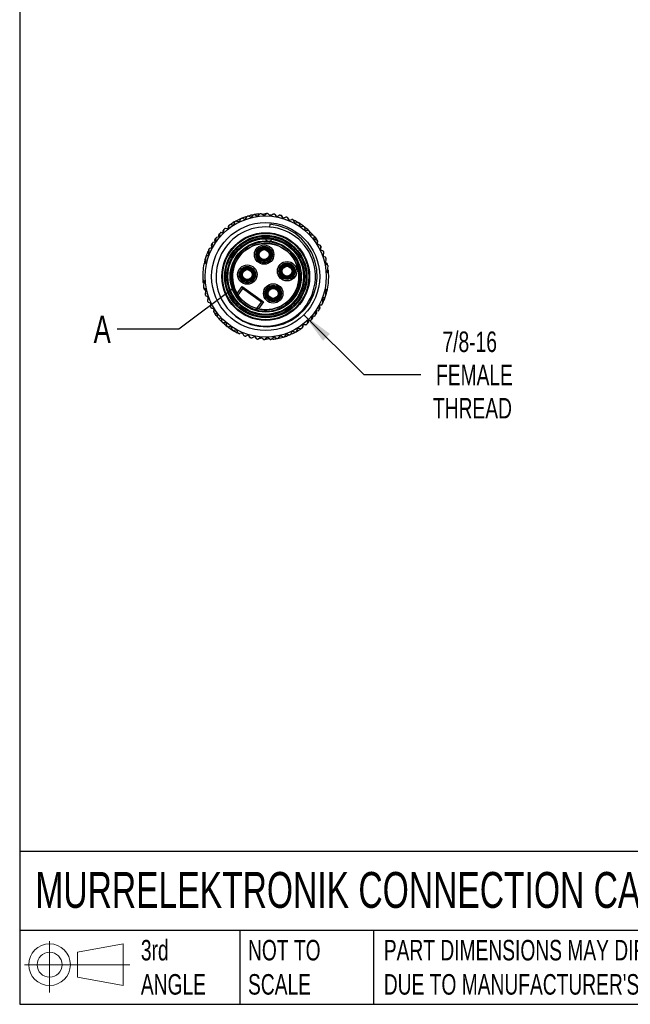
# Model space of a CAD drawing. Header units: millimetres. Extents: x 13 to 546, y 13 to 419.
# Tile 1 of 7: x 13 to 139, y 13 to 216. Entities that reach past the tile are written whole.
import ezdxf

# ---------------------------------------------------------------- set-up
doc = ezdxf.new("R2010")
doc.units = ezdxf.units.MM
doc.header["$LTSCALE"] = 2
doc.linetypes.add('SLD-Solid', pattern=[0])
doc.layers.add('DIMENSIONS', color=140, linetype='SLD-Solid', lineweight=25)
doc.layers.add('TEXT', color=140, linetype='SLD-Solid', lineweight=25)
doc.layers.add('SLD-DEFPOINTS', color=7, linetype='Continuous')
doc.styles.add('SLDTEXTSTYLE0', font='TXT', dxfattribs={"width": 0.7})
doc.dimstyles.new('SLDDIMSTYLE3', dxfattribs={"dimtxt": 0.18, "dimasz": 6.604, "dimexe": 0, "dimexo": 0.0625, "dimgap": 0, "dimtad": 0, "dimtih": 1, "dimtoh": 1, "dimdec": 0, "dimrnd": 1e-09, "dimzin": 0, "dimdsep": 46, "dimtxsty": 'Standard', "dimblk1": 'NONE', "dimblk2": 'NONE', "dimsah": 1, "dimcen": 0.09, "dimadec": 0, "dimazin": 0, "dimtfac": 6.604, "dimtdec": 0, "dimtofl": 0, "dimtmove": 0, "dimatfit": 3, "dimldrblk": 'NONE', "dimfxl": 0, "dimfrac": 2, "dimtolj": 1, "dimtzin": 0, "dimarcsym": 0})
doc.dimstyles.new('SLDDIMSTYLE4', dxfattribs={"dimtxt": 4.316016, "dimasz": 6.604, "dimexe": 0, "dimexo": 0.0625, "dimgap": 1.079004, "dimtad": 0, "dimtih": 1, "dimtoh": 1, "dimdec": 1, "dimrnd": 1e-09, "dimzin": 12, "dimdsep": 46, "dimtxsty": 'SLDTEXTSTYLE0', "dimsah": 1, "dimcen": 0, "dimadec": 0, "dimazin": 3, "dimtfac": 1, "dimtdec": 1, "dimtofl": 0, "dimtmove": 0, "dimatfit": 3, "dimfxl": 0, "dimfrac": 2, "dimtolj": 1, "dimtzin": 12, "dimarcsym": 0})

# ---------------------------------------------------------------- blocks, each defined once
blk = doc.blocks.new('Block11')
at = {"color": 7, "linetype": 'SLD-Solid', "lineweight": 18}
for p, q in [((5.18, 10.62), (5.18, 0)), ((10.96, 8.33), (20.35, 10.06)), ((10.96, 3.19), (10.96, 8.33)), ((20.35, 10.06), (20.35, 1.46)), ((0, 5.76), (21.75, 5.76)), ((10.96, 3.19), (20.35, 1.46))]:
    blk.add_line(p, q, dxfattribs=at)
for radius in [4.3, 2.57]:
    blk.add_circle((5.18, 5.76), radius, dxfattribs=at)
blk = doc.blocks.new('Block12')
at = {"layer": 'SLD-DEFPOINTS'}
blk.add_blockref('Block11', (0, 0), dxfattribs=at)
blk = doc.blocks.new('_D_6')
at = {"layer": 'DIMENSIONS'}
for p, q in [((71.34, 155.01), (83.69, 142.66)), ((83.69, 142.66), (95.44, 142.66))]:
    blk.add_line(p, q, dxfattribs=at)
blk.add_solid([(71.34, 155.01), (75.29, 149.62), (76.73, 151.05)], dxfattribs=at)
at = {"layer": 'DIMENSIONS', "char_height": 4.233, "attachment_point": 1, "style": 'SLDTEXTSTYLE0'}
for s, insert in [('7/8-16', (99.94, 151.55)), ('FEMALE', (98.62, 144.69)), ('THREAD', (97.98, 137.83))]:
    blk.add_mtext(s, dxfattribs=dict(at, insert=insert))
blk = doc.blocks.new('_None')

msp = doc.modelspace()

# ---------------------------------------------------------------- linework, layer by layer
for p, q in [((58.11, 174.35), (58.29, 174.76)), ((58.68, 174.92), (59.09, 174.76)), ((59.34, 174.85), (59.56, 175.23)), ((59.56, 175.22), (59.39, 175.24)), ((59.96, 175.35), (60.36, 175.15)), ((60.53, 175.15), (60.35, 175.16)), ((60.61, 175.21), (60.87, 175.57)), ((61.28, 175.65), (61.66, 175.41)), ((61.91, 175.44), (62.21, 175.78)), ((61.99, 175.81), (61.99, 175.81)), ((61.99, 175.81), (62.19, 175.75)), ((62.63, 175.81), (62.98, 175.53)), ((63.63, 175.88), (62.79, 175.68)), ((63.23, 175.54), (63.57, 175.83)), ((63.98, 175.82), (64.3, 175.51)), ((64.77, 175.65), (64.28, 175.53)), ((64.56, 175.49), (64.92, 175.75)), ((65.33, 175.7), (65.61, 175.35)), ((65.53, 175.46), (65.45, 175.64)), ((65.86, 175.31), (65.78, 175.29)), ((65.87, 175.31), (66.26, 175.53)), ((66.66, 175.43), (66.9, 175.06)), ((66.99, 175.05), (66.8, 175.39)), ((67.15, 174.99), (67.56, 175.17)), ((67.95, 175.03), (68.16, 174.63)), ((68.28, 174.58), (68.04, 175)), ((55.19, 172.85), (55.64, 172.83)), ((55.85, 173.02), (55.74, 172.85)), ((55.79, 173), (55.77, 173.26)), ((55.84, 172.99), (55.94, 173.43)), ((55.92, 173.46), (55.95, 173.47)), ((56.28, 173.66), (56.72, 173.59)), ((56.38, 173.79), (56.29, 173.66)), ((56.94, 173.73), (57.08, 174.15)), ((57.44, 174.35), (57.88, 174.24)), ((64.29, 173.7), (64.24, 173.11)), ((64.7, 173.04), (64.26, 173.07)), ((68.4, 174.54), (68.22, 174.56)), ((68.29, 174.55), (68.28, 174.58)), ((68.4, 174.53), (68.82, 174.67)), ((69.2, 174.49), (69.36, 174.08)), ((69.36, 174.47), (69.2, 174.48)), ((69.59, 173.95), (70.03, 174.05)), ((70.38, 173.83), (70.5, 173.4)), ((70.71, 173.25), (71.16, 173.3)), ((71.49, 173.05), (71.56, 172.61)), ((53.11, 170.68), (53.22, 170.71)), ((53.18, 170.23), (53.23, 170.86)), ((53.39, 171.04), (53.87, 171.13)), ((53.76, 171.11), (53.77, 171.48)), ((53.92, 171.67), (54.06, 171.7)), ((54.03, 171.31), (54.07, 171.81)), ((54.28, 172), (54.63, 171.97)), ((54.68, 172.01), (54.69, 172.4)), ((54.84, 172.15), (54.88, 172.66)), ((54.84, 172.59), (54.88, 172.6)), ((71.75, 172.44), (72.2, 172.44)), ((72.19, 172.44), (72.12, 172.58)), ((72.5, 172.15), (72.53, 171.71)), ((72.61, 171.55), (72.53, 171.74)), ((72.71, 171.52), (73.15, 171.47)), ((73.43, 171.23), (73.39, 170.73)), ((51.97, 168.77), (52.23, 168.79)), ((52.37, 168.97), (52.27, 169.41)), ((52.41, 168.98), (52.47, 169.79)), ((52.41, 169.74), (52.47, 169.76)), ((52.63, 169.97), (53.02, 170.04)), ((53.05, 170.11), (52.97, 170.44)), ((73.57, 170.51), (73.92, 170.49)), ((73.91, 170.62), (73.91, 170.62)), ((73.91, 170.62), (73.95, 170.48)), ((74.1, 170.27), (74.06, 169.77)), ((74.08, 169.95), (74.17, 169.58)), ((74.14, 169.7), (74.2, 170.12)), ((74.2, 169.56), (74.65, 169.4)), ((74.79, 169.2), (74.74, 168.57)), ((74.78, 168.52), (74.9, 168.96)), ((51.06, 165.73), (51.17, 167.12)), ((51.25, 167.21), (51.54, 167.26)), ((51.54, 168.08), (51.77, 168.3)), ((51.54, 168.08), (51.54, 168.08)), ((51.7, 167.44), (51.79, 168.58)), ((74.87, 168.37), (75.24, 168.24)), ((75.37, 168.03), (75.31, 167.22)), ((75.32, 167.33), (75.47, 167.73)), ((75.52, 166.99), (75.4, 167.06)), ((75.46, 167.01), (75.71, 166.94)), ((75.86, 166.74), (75.78, 165.59)), ((50.72, 165.48), (51.06, 165.73)), ((51.09, 166.06), (50.73, 165.54)), ((76.13, 165.53), (75.77, 165.79)), ((75.83, 166.28), (75.91, 166.44)), ((75.91, 165.39), (76.19, 165.29)), ((76.25, 165.19), (76.14, 163.8)), ((76.14, 163.8), (76.45, 163.51)), ((76.44, 163.57), (76.17, 164.13)), ((76.19, 164.33), (76.34, 164.19)), ((76.38, 163.78), (76.35, 163.75)), ((50.78, 161.98), (50.47, 162.27)), ((50.48, 162.21), (50.75, 161.64)), ((50.54, 162), (50.57, 162.03)), ((50.73, 161.45), (50.58, 161.59)), ((50.67, 160.59), (50.78, 161.98)), ((57.58, 159.38), (58.63, 160.83)), ((58.63, 160.83), (63, 157.66)), ((58.63, 160.83), (58.7, 160.41)), ((51.01, 160.39), (50.73, 160.49)), ((50.79, 160.25), (51.15, 159.99)), ((51.09, 159.49), (51.01, 159.33)), ((51.06, 159.04), (51.14, 160.18)), ((51.46, 158.77), (51.21, 158.83)), ((51.4, 158.78), (51.52, 158.71)), ((51.55, 157.75), (51.61, 158.56)), ((58.7, 160.41), (57.56, 158.85)), ((62.58, 157.59), (58.7, 160.41)), ((75.67, 158.57), (75.38, 158.52)), ((75.86, 160.05), (75.75, 158.66)), ((75.83, 159.72), (76.19, 160.24)), ((76.2, 160.3), (75.86, 160.05)), ((51.6, 158.45), (51.45, 158.05)), ((52.05, 157.41), (51.68, 157.54)), ((52.14, 157.26), (52.02, 156.82)), ((52.13, 156.58), (52.18, 157.21)), ((61.44, 156.03), (62.58, 157.59)), ((63, 157.66), (61.95, 156.21)), ((63, 157.66), (62.58, 157.59)), ((74.51, 156.8), (74.45, 155.99)), ((74.55, 156.81), (74.65, 156.37)), ((74.95, 157.01), (74.69, 156.98)), ((75.22, 158.34), (75.13, 157.19)), ((75.38, 157.7), (75.15, 157.48)), ((75.38, 157.7), (75.38, 157.7)), ((52.72, 156.21), (52.27, 156.37)), ((52.78, 156.07), (52.72, 155.66)), ((52.84, 155.83), (52.75, 156.2)), ((52.82, 155.5), (52.86, 156.01)), ((53.01, 155.16), (52.97, 155.3)), ((53.35, 155.26), (53, 155.29)), ((53.01, 155.16), (53.01, 155.16)), ((53.49, 154.54), (53.53, 155.05)), ((72.89, 154.47), (72.85, 153.96)), ((73.53, 154.74), (73.05, 154.65)), ((73.16, 154.67), (73.15, 154.3)), ((73.74, 155.55), (73.69, 154.92)), ((73.81, 155.09), (73.7, 155.07)), ((73.87, 155.67), (73.95, 155.34)), ((74.29, 155.81), (73.9, 155.73)), ((74.51, 156.04), (74.45, 156.02)), ((54.21, 154.26), (53.77, 154.31)), ((54.31, 154.23), (54.39, 154.04)), ((54.42, 153.62), (54.39, 154.07)), ((55.17, 153.34), (54.72, 153.34)), ((54.73, 153.34), (54.8, 153.19)), ((55.43, 152.73), (55.36, 153.17)), ((56.21, 152.53), (55.76, 152.48)), ((71.08, 152.79), (70.98, 152.35)), ((71.07, 152.76), (71.18, 152.93)), ((71.13, 152.78), (71.15, 152.52)), ((71.73, 152.93), (71.28, 152.95)), ((72.08, 153.62), (72.04, 153.12)), ((72.08, 153.18), (72.04, 153.18)), ((72.24, 153.77), (72.23, 153.38)), ((72.64, 153.78), (72.29, 153.81)), ((73, 154.11), (72.86, 154.07)), ((56.54, 151.95), (56.42, 152.38)), ((57.33, 151.82), (56.89, 151.73)), ((57.72, 151.28), (57.56, 151.7)), ((57.56, 151.31), (57.72, 151.29)), ((58.52, 151.24), (58.1, 151.11)), ((58.52, 151.23), (58.7, 151.22)), ((58.62, 151.22), (58.64, 151.2)), ((58.64, 151.2), (58.88, 150.78)), ((58.97, 150.75), (58.76, 151.15)), ((59.77, 150.79), (59.36, 150.61)), ((59.93, 150.73), (60.12, 150.39)), ((60.26, 150.34), (60.01, 150.72)), ((61.05, 150.47), (60.66, 150.25)), ((61.06, 150.47), (61.14, 150.49)), ((61.59, 150.08), (61.31, 150.43)), ((65.64, 150.13), (65.26, 150.37)), ((66.31, 150.57), (66.05, 150.2)), ((66.39, 150.63), (66.57, 150.61)), ((66.96, 150.42), (66.56, 150.63)), ((67.58, 150.93), (67.36, 150.54)), ((67.36, 150.55), (67.53, 150.54)), ((68.24, 150.86), (67.83, 151.02)), ((68.81, 151.43), (68.63, 151.02)), ((69.48, 151.42), (69.04, 151.54)), ((69.98, 152.05), (69.84, 151.62)), ((70.64, 152.12), (70.2, 152.19)), ((70.54, 151.98), (70.63, 152.12)), ((71, 152.31), (70.97, 152.31)), ((61.39, 150.32), (61.47, 150.14)), ((62.36, 150.29), (62, 150.02)), ((62.15, 150.13), (62.64, 150.25)), ((62.94, 149.95), (62.62, 150.27)), ((63.29, 149.89), (64.13, 150.1)), ((63.68, 150.24), (63.35, 149.94)), ((64.29, 149.97), (63.94, 150.25)), ((65.01, 150.34), (64.71, 150)), ((64.93, 149.97), (64.73, 150.03)), ((64.93, 149.97), (64.93, 149.97))]:
    msp.add_line(p, q)
at = {"flags": 128}
for points in [[(59.39, 175.24), (59.54, 175.28), (59.68, 175.33)], [(55.54, 156.39), (56.37, 155.46), (57.32, 154.64), (58.78, 153.7), (60.38, 153.02), (62.07, 152.62), (63.8, 152.51), (65.54, 152.69), (67.22, 153.15), (68.81, 153.9), (70.25, 154.9), (71.51, 156.13), (72.55, 157.55), (73.34, 159.14), (73.85, 160.83), (74.07, 162.6), (74, 164.38), (73.62, 166.13), (72.96, 167.79), (72.03, 169.32), (70.85, 170.68), (69.46, 171.83), (67.89, 172.73), (66.13, 173.37), (64.29, 173.7)], [(54.68, 171.97), (54.68, 171.98), (54.68, 172.01)], [(72.12, 172.58), (72.23, 172.48), (72.34, 172.38)], [(73.44, 171.22), (73.66, 170.95), (73.91, 170.62)], [(53.06, 170.06), (53.06, 170.07), (53.05, 170.11)], [(75.88, 166.73), (75.87, 166.74), (75.87, 166.76)], [(76.24, 165.27), (76.24, 165.25), (76.24, 165.24)], [(50.68, 160.51), (50.68, 160.53), (50.68, 160.53)], [(51.04, 159.05), (51.05, 159.03), (51.05, 159.02)], [(57.56, 158.85), (57.57, 159.15), (57.58, 159.38)], [(53.48, 154.55), (53.26, 154.83), (53.01, 155.16)], [(61.95, 156.21), (61.67, 156.11), (61.44, 156.03)], [(73.86, 155.72), (73.86, 155.71), (73.87, 155.67)], [(54.8, 153.19), (54.69, 153.3), (54.58, 153.39)], [(72.24, 153.8), (72.24, 153.8), (72.24, 153.77)], [(67.53, 150.54), (67.38, 150.49), (67.24, 150.45)]]:
    msp.add_lwpolyline(points, dxfattribs=at)
for centre, radius in [((63.46, 162.89), 12.5), ((63.46, 162.89), 11.15), ((63.46, 162.89), 9.05), ((63.46, 162.89), 8.9), ((63.46, 162.89), 8.5), ((63.46, 162.89), 8.3), ((63.46, 162.89), 8), ((63.46, 162.89), 7.8), ((63.46, 162.89), 7.35), ((63.14, 167.42), 2), ((63.14, 167.42), 1.7), ((63.14, 167.42), 1.5), ((63.14, 167.42), 1.3), ((63.14, 167.42), 1.25), ((63.14, 167.42), 1.05), ((63.14, 167.42), 1.02), ((59.67, 163.29), 2), ((59.67, 163.29), 1.7), ((59.67, 163.29), 1.5), ((67.87, 163.99), 2), ((67.87, 163.99), 1.7), ((67.87, 163.99), 1.5), ((67.87, 163.99), 1.3), ((67.87, 163.99), 1.25), ((67.87, 163.99), 1.05), ((67.87, 163.99), 1.02), ((59.67, 163.29), 1.3), ((59.67, 163.29), 1.25), ((59.67, 163.29), 1.05), ((59.67, 163.29), 1.03), ((65.01, 159.41), 2), ((65.01, 159.41), 1.7), ((65.01, 159.41), 1.5), ((65.01, 159.41), 1.3), ((65.01, 159.41), 1.25), ((65.01, 159.41), 1.05), ((65.01, 159.41), 1.02)]:
    msp.add_circle(centre, radius)
for centre, radius, start, end in [((63.46, 162.89), 13, 112.9204, 118.2938), ((58.47, 174.68), 0.2, 112.9204, 156.06), ((63.46, 162.89), 13, 112.2938, 112.9204), ((63.46, 162.89), 13, 108.227, 112.2938), ((58.6, 174.73), 0.2, 69.1543, 112.2938), ((59.16, 174.95), 0.2, 249.1543, 330.06), ((59.73, 175.13), 0.2, 106.9204, 150.06), ((63.46, 162.89), 13, 106.2938, 106.9204), ((63.46, 162.89), 13, 100.9204, 106.2938), ((59.87, 175.17), 0.2, 63.1543, 106.2938), ((60.45, 175.33), 0.2, 243.1543, 324.06), ((61.04, 175.46), 0.2, 100.9204, 144.06), ((63.46, 162.89), 13, 100.2938, 100.9204), ((63.46, 162.89), 13, 96.4807, 100.2938), ((61.17, 175.48), 0.2, 57.1543, 100.2938), ((61.77, 175.58), 0.2, 237.1543, 318.06), ((62.99, 175.48), 1.05, 161.7472, 180.3012), ((62.36, 175.64), 0.2, 94.9204, 138.06), ((63.46, 162.89), 13, 94.2938, 94.9204), ((62.5, 175.65), 0.2, 51.1543, 94.2938), ((63.1, 175.68), 0.2, 231.1543, 312.06), ((63.7, 175.69), 0.2, 88.9204, 132.06), ((63.65, 175.79), 0.1, 75.2657, 103.8595), ((63.46, 162.89), 13, 88.2938, 88.9204), ((63.84, 175.68), 0.2, 45.1543, 88.2938), ((64.44, 175.65), 0.2, 225.1543, 306.06), ((65.04, 175.59), 0.2, 82.9204, 126.06), ((63.46, 162.89), 13, 82.2938, 82.9204), ((65.18, 175.57), 0.2, 39.1543, 82.2938), ((65.26, 175.56), 0.2, 23.8595, 94.971), ((65.77, 175.48), 0.2, 219.1543, 300.06), ((66.36, 175.36), 0.2, 76.9204, 120.06), ((63.46, 162.89), 13, 76.2938, 76.9204), ((66.49, 175.32), 0.2, 33.1543, 76.2938), ((66.62, 175.29), 0.2, 28.8595, 95.3248), ((67.07, 175.17), 0.2, 213.1543, 294.06), ((67.16, 175.14), 0.2, 208.8595, 240.0854), ((67.64, 174.99), 0.2, 70.9204, 114.06), ((63.46, 162.89), 13, 70.2938, 70.9204), ((67.78, 174.94), 0.2, 27.1543, 70.2938), ((67.87, 174.91), 0.2, 28.8595, 82.9285), ((63.46, 162.89), 10.25, 85.6071, 219.3644), ((63.46, 162.89), 13, 130.2938, 131.2819), ((55.18, 172.65), 0.2, 87.1543, 130.2938), ((55.65, 173.03), 0.2, 267.1543, 348.06), ((55.97, 173.27), 0.2, 103.8595, 183.8595), ((55.59, 172.98), 0.2, 335.6762, 3.8595), ((63.48, 162.9), 10.24, 222.4928, 85.729), ((56.13, 173.38), 0.2, 124.9204, 168.06), ((63.46, 162.89), 13, 124.2938, 124.9204), ((56.25, 173.46), 0.2, 81.1543, 124.2938), ((63.46, 162.89), 13, 118.9204, 122.9873), ((56.75, 173.79), 0.2, 261.1543, 342.06), ((57.27, 174.09), 0.2, 118.9204, 162.06), ((63.46, 162.89), 13, 118.2938, 118.9204), ((57.39, 174.16), 0.2, 75.1543, 118.2938), ((57.93, 174.43), 0.2, 255.1543, 336.06), ((68.34, 174.72), 0.2, 207.1543, 288.06), ((68.89, 174.48), 0.2, 64.9204, 108.06), ((63.46, 162.89), 13, 64.2938, 64.9204), ((69.01, 174.42), 0.2, 21.1543, 64.2938), ((69.04, 174.41), 0.2, 21.5304, 66.4131), ((63.46, 162.89), 13, 58.9204, 62.9873), ((69.55, 174.15), 0.2, 201.1543, 282.06), ((70.07, 173.85), 0.2, 58.9204, 102.06), ((63.46, 162.89), 13, 58.2938, 58.9204), ((70.19, 173.78), 0.2, 15.1543, 58.2938), ((63.46, 162.89), 13, 52.9204, 58.2938), ((70.69, 173.45), 0.2, 195.1543, 276.06), ((71.18, 173.1), 0.2, 52.9204, 96.06), ((63.46, 162.89), 13, 52.2938, 52.9204), ((71.29, 173.02), 0.2, 9.1543, 52.2938), ((63.46, 162.89), 13, 48.227, 52.2938), ((53.43, 170.84), 0.2, 100.6071, 175.6071), ((53.97, 171.48), 0.2, 103.8595, 178.8595), ((53.83, 171.32), 0.2, 280.6071, 355.6071), ((54.27, 171.8), 0.2, 85.6071, 175.6071), ((54.64, 172.17), 0.2, 265.6071, 355.6071), ((54.89, 172.4), 0.2, 103.8595, 178.8595), ((71.75, 172.64), 0.2, 189.1543, 270.06), ((72.2, 172.24), 0.2, 46.9204, 90.06), ((63.46, 162.89), 13, 46.2938, 46.9204), ((63.46, 162.89), 13, 41.0956, 46.2938), ((72.3, 172.14), 0.2, 3.1543, 46.2938), ((72.73, 171.72), 0.2, 183.1543, 264.06), ((73.13, 171.27), 0.2, 40.9204, 84.06), ((63.46, 162.89), 13, 39.9324, 40.9204), ((73.59, 170.71), 0.2, 175.6071, 265.6071), ((51.99, 168.57), 0.2, 95.6071, 175.6071), ((52.21, 168.99), 0.2, 275.6071, 355.6071), ((52.47, 169.45), 0.2, 149.1728, 192.3124), ((63.46, 162.89), 13, 148.1848, 149.1728), ((52.17, 168.93), 0.2, 343.6766, 12.3124), ((52.67, 169.78), 0.2, 100.6071, 175.6071), ((53.16, 170.49), 0.2, 103.8595, 193.8595), ((52.98, 170.24), 0.2, 280.6071, 355.6071), ((63.46, 162.89), 7.15, 253.6307, 214.4049), ((63.46, 162.89), 6.85, 257.2314, 210.8042), ((64.08, 170.92), 0.734, 202.8921, 328.3221), ((74.1, 169.69), 0.95, 101.4233, 119.8427), ((73.9, 170.29), 0.2, 355.6071, 85.6071), ((74.26, 169.75), 0.2, 175.6071, 250.6071), ((63.46, 162.89), 13, 34.5462, 35.1728), ((74, 170.15), 0.2, 351.4066, 34.5462), ((74.59, 169.21), 0.2, 355.6071, 70.6071), ((74.64, 169.13), 0.2, 29.1728, 42.2312), ((63.46, 162.89), 13, 28.5462, 29.1728), ((74.7, 169.01), 0.2, 345.4066, 28.5462), ((63.46, 162.89), 13, 161.0398, 168.227), ((51.27, 167.11), 0.1, 100.6102, 175.6041), ((63.46, 162.89), 13, 156.4807, 160.7574), ((52.16, 168.61), 0.821, 220.8895, 239.0574), ((51.5, 167.46), 0.2, 280.6071, 355.6071), ((51.84, 168.26), 0.2, 155.1728, 198.3124), ((63.46, 162.89), 13, 154.5462, 155.1728), ((51.9, 168.39), 0.2, 120.793, 154.5462), ((74.94, 168.55), 0.2, 175.6071, 250.6071), ((74.98, 168.47), 0.2, 165.4066, 194.1887), ((75.17, 168.05), 0.2, 355.6071, 70.6071), ((75.51, 167.2), 0.2, 175.6071, 255.6071), ((75.23, 167.93), 0.2, 23.1728, 42.4031), ((63.46, 162.89), 13, 22.5462, 23.1728), ((75.28, 167.8), 0.2, 339.4066, 22.5462), ((75.66, 166.75), 0.2, 355.6071, 75.6071), ((63.46, 162.89), 13, 16.5462, 17.1728), ((63.46, 162.89), 13, 168.4959, 182.7184), ((75.97, 165.58), 0.2, 175.6071, 250.6071), ((75.73, 166.53), 0.2, 333.4066, 16.5462), ((76.02, 165.37), 0.2, 11.1728, 54.3124), ((76.15, 165.2), 0.1, 355.6071, 70.6071), ((63.46, 162.89), 13, 10.5462, 11.1728), ((63.46, 162.89), 13, 348.4959, 2.7184), ((76.21, 164.04), 0.2, 5.1728, 48.3124), ((76.22, 163.9), 0.2, 321.4066, 4.5462), ((63.46, 162.89), 13, 4.5462, 5.1728), ((63.46, 162.89), 13, 358.5462, 359.1728), ((50.7, 161.87), 0.2, 141.4066, 184.5462), ((63.46, 162.89), 13, 184.5462, 185.1728), ((50.71, 161.73), 0.2, 185.1728, 228.3124), ((50.77, 160.58), 0.1, 175.6071, 250.6071), ((63.46, 162.89), 13, 190.5462, 191.1728), ((50.9, 160.41), 0.2, 191.1728, 234.3124), ((51.19, 159.24), 0.2, 153.4066, 196.5462), ((63.46, 162.89), 13, 196.5462, 197.1728), ((50.95, 160.2), 0.2, 355.6071, 70.6071), ((51.26, 159.03), 0.2, 175.6071, 255.6071), ((51.41, 158.57), 0.2, 355.6071, 75.6071), ((63.46, 162.89), 7.15, 214.4049, 253.6307), ((75.42, 158.32), 0.2, 100.6071, 175.6071), ((63.46, 162.89), 13, 336.4807, 340.7574), ((75.65, 158.67), 0.1, 280.6102, 355.6041), ((63.46, 162.89), 13, 341.0398, 348.227), ((51.64, 157.98), 0.2, 159.4066, 202.5462), ((63.46, 162.89), 13, 202.5462, 203.1728), ((51.69, 157.85), 0.2, 203.1728, 222.4031), ((51.75, 157.73), 0.2, 175.6071, 250.6071), ((52.22, 156.77), 0.2, 165.4066, 208.5462), ((63.46, 162.89), 13, 208.5462, 209.1728), ((51.98, 157.22), 0.2, 355.6071, 70.6071), ((52.28, 156.65), 0.2, 209.1728, 222.2312), ((52.33, 156.56), 0.2, 175.6071, 250.6071), ((51.94, 157.31), 0.2, 345.4066, 14.1887), ((74.71, 156.78), 0.2, 95.6071, 175.6071), ((74.75, 156.85), 0.2, 163.6766, 192.3124), ((74.93, 157.21), 0.2, 275.6071, 355.6071), ((75.02, 157.39), 0.2, 300.793, 334.5462), ((74.71, 157.1), 0.901, 41.8163, 58.3321), ((63.46, 162.89), 13, 334.5462, 335.1728), ((75.08, 157.51), 0.2, 335.1728, 18.3124), ((52.66, 156.02), 0.2, 355.6071, 70.6071), ((52.92, 155.63), 0.2, 171.4066, 214.5462), ((63.46, 162.89), 13, 214.5462, 215.1728), ((53.02, 155.49), 0.2, 175.6071, 265.6071), ((52.78, 156.18), 1.04, 282.3147, 299.0533), ((53.33, 155.06), 0.2, 355.6071, 85.6071), ((63.46, 162.89), 13, 219.9324, 220.9204), ((73.09, 154.46), 0.2, 100.6071, 175.6071), ((73.49, 154.94), 0.2, 280.6071, 355.6071), ((73.94, 155.54), 0.2, 100.6071, 175.6071), ((73.76, 155.29), 0.2, 283.8595, 13.8595), ((74.25, 156), 0.2, 280.6071, 355.6071), ((63.46, 162.89), 13, 328.1848, 329.1728), ((74.45, 156.33), 0.2, 329.1728, 12.3124), ((53.79, 154.5), 0.2, 220.9204, 264.06), ((63.46, 162.89), 13, 221.0956, 226.2938), ((54.19, 154.06), 0.2, 3.1543, 84.06), ((54.62, 153.64), 0.2, 183.1543, 226.2938), ((63.46, 162.89), 13, 226.2938, 226.9204), ((54.72, 153.54), 0.2, 226.9204, 270.06), ((63.46, 162.89), 13, 228.227, 232.2938), ((55.17, 153.14), 0.2, 9.1543, 90.06), ((55.63, 152.76), 0.2, 189.1543, 232.2938), ((63.46, 162.89), 13, 232.2938, 232.9204), ((55.74, 152.68), 0.2, 232.9204, 276.06), ((63.46, 162.89), 13, 232.9204, 238.2938), ((56.23, 152.33), 0.2, 15.1543, 96.06), ((70.95, 152.51), 0.2, 283.8595, 3.8595), ((71.27, 152.75), 0.2, 87.1543, 168.06), ((71.33, 152.8), 0.2, 155.6762, 183.8595), ((71.74, 153.13), 0.2, 267.1543, 310.2938), ((63.46, 162.89), 13, 310.2938, 311.2819), ((72.27, 153.61), 0.2, 85.6071, 175.6071), ((72.03, 153.38), 0.2, 283.8595, 358.8595), ((72.65, 153.98), 0.2, 265.6071, 355.6071), ((72.95, 154.3), 0.2, 283.8595, 358.8595), ((56.73, 152), 0.2, 195.1543, 238.2938), ((63.46, 162.89), 13, 238.2938, 238.9204), ((56.85, 151.93), 0.2, 238.9204, 282.06), ((63.46, 162.89), 13, 238.9204, 242.9873), ((57.37, 151.63), 0.2, 21.1543, 102.06), ((57.88, 151.37), 0.2, 201.5304, 246.4131), ((57.91, 151.36), 0.2, 201.1543, 244.2938), ((63.46, 162.89), 13, 244.2938, 244.9204), ((58.03, 151.3), 0.2, 244.9204, 288.06), ((58.58, 151.05), 0.2, 27.1543, 108.06), ((59.05, 150.87), 0.2, 208.8595, 262.9285), ((59.14, 150.84), 0.2, 207.1543, 250.2938), ((63.46, 162.89), 13, 250.2938, 250.9204), ((59.28, 150.79), 0.2, 250.9204, 294.06), ((59.85, 150.61), 0.2, 33.1543, 114.06), ((59.76, 150.64), 0.2, 28.8595, 60.0854), ((60.3, 150.49), 0.2, 208.8595, 275.3248), ((61.15, 150.3), 0.2, 39.1543, 120.06), ((65.15, 150.2), 0.2, 57.1543, 138.06), ((63.46, 162.89), 13, 280.9204, 286.2938), ((66.47, 150.45), 0.2, 63.1543, 144.06), ((67.05, 150.6), 0.2, 243.1543, 286.2938), ((63.46, 162.89), 13, 286.2938, 286.9204), ((67.19, 150.64), 0.2, 286.9204, 330.06), ((63.46, 162.89), 13, 288.227, 292.2938), ((67.76, 150.83), 0.2, 69.1543, 150.06), ((68.32, 151.05), 0.2, 249.1543, 292.2938), ((63.46, 162.89), 13, 292.2938, 292.9204), ((63.46, 162.89), 13, 292.9204, 298.2938), ((68.44, 151.1), 0.2, 292.9204, 336.06), ((68.99, 151.35), 0.2, 75.1543, 156.06), ((69.53, 151.62), 0.2, 255.1543, 298.2938), ((63.46, 162.89), 13, 298.2938, 298.9204), ((63.46, 162.89), 13, 298.9204, 302.9873), ((69.65, 151.69), 0.2, 298.9204, 342.06), ((70.17, 151.99), 0.2, 81.1543, 162.06), ((70.67, 152.31), 0.2, 261.1543, 304.2938), ((63.46, 162.89), 13, 304.2938, 304.9204), ((70.79, 152.39), 0.2, 304.9204, 348.06), ((60.43, 150.45), 0.2, 213.1543, 256.2938), ((63.46, 162.89), 13, 256.2938, 256.9204), ((60.56, 150.42), 0.2, 256.9204, 300.06), ((61.66, 150.22), 0.2, 203.8595, 274.971), ((61.74, 150.2), 0.2, 219.1543, 262.2938), ((63.46, 162.89), 13, 262.2938, 262.9204), ((61.88, 150.19), 0.2, 262.9204, 306.06), ((62.48, 150.13), 0.2, 45.1543, 126.06), ((63.08, 150.09), 0.2, 225.1543, 268.2938), ((63.46, 162.89), 13, 268.2938, 268.9204), ((63.22, 150.09), 0.2, 268.9204, 312.06), ((63.27, 149.99), 0.1, 255.2657, 283.8595), ((63.82, 150.09), 0.2, 51.1543, 132.06), ((64.42, 150.12), 0.2, 231.1543, 274.2938), ((63.46, 162.89), 13, 274.2938, 274.9204), ((64.56, 150.14), 0.2, 274.9204, 318.06), ((63.82, 150.32), 1.16, 342.6216, 359.4805), ((63.46, 162.89), 13, 276.4807, 280.2938), ((65.75, 150.29), 0.2, 237.1543, 280.2938), ((63.46, 162.89), 13, 280.2938, 280.9204), ((65.88, 150.32), 0.2, 280.9204, 324.06)]:
    msp.add_arc(centre, radius, start, end)
at = {"layer": 'TEXT'}
for p, q in [((12.7, 419.1), (12.7, 12.7)), ((546.1, 44.25), (12.7, 44.25)), ((546.1, 27.94), (12.7, 27.94)), ((58.09, 27.94), (58.09, 12.7)), ((85.67, 27.94), (85.67, 12.7)), ((12.7, 12.7), (546.1, 12.7))]:
    msp.add_line(p, q, dxfattribs=at)
msp.add_circle((63.46, 162.89), 6.85, dxfattribs=at)

# ---------------------------------------------------------------- block references
at = {"layer": 'SLD-DEFPOINTS'}
msp.add_blockref('Block12', (13.68, 15.11), dxfattribs=at)

# ---------------------------------------------------------------- texts
at = {"layer": 'TEXT', "attachment_point": 1, "style": 'SLDTEXTSTYLE0'}
for s, insert, char_height in [('A', (27.96, 154.85), 5.64), ('MURRELEKTRONIK CONNECTION CABLE', (15.93, 40.01), 7.4083), ('3rd^JANGLE', (37.7, 25.99), 4.233), ('NOT TO^JSCALE', (59.81, 25.99), 4.2333), ("PART DIMENSIONS MAY DIFFER SLIGHTLY ^JDUE TO MANUFACTURER'S VARIANCES", (87.83, 25.99), 4.2333)]:
    msp.add_mtext(s, dxfattribs=dict(at, insert=insert, char_height=char_height))

# ---------------------------------------------------------------- dimensions: what is measured, and where the dimension line sits
at = {"layer": 'DIMENSIONS'}
dim = msp.add_diameter_dim_2p(p1=(55.58, 170.77), p2=(71.34, 155.01), text='7/8-16\\PFEMALE\\PTHREAD', dimstyle='SLDDIMSTYLE4', override={"dimpost": '<>'}, dxfattribs=at)
dim.commit()
dim.dimension.update_dxf_attribs({"geometry": '_D_6', "text_midpoint": (109.69, 142.66), "dimtype": 163})

# ---------------------------------------------------------------- leaders
at = {"layer": 'TEXT', "has_arrowhead": 0}
msp.add_leader([(57, 160.6), (45.51, 152.03), (32.81, 152.03)], dimstyle='SLDDIMSTYLE3', dxfattribs=at)

doc.saveas('drawing.dxf')
